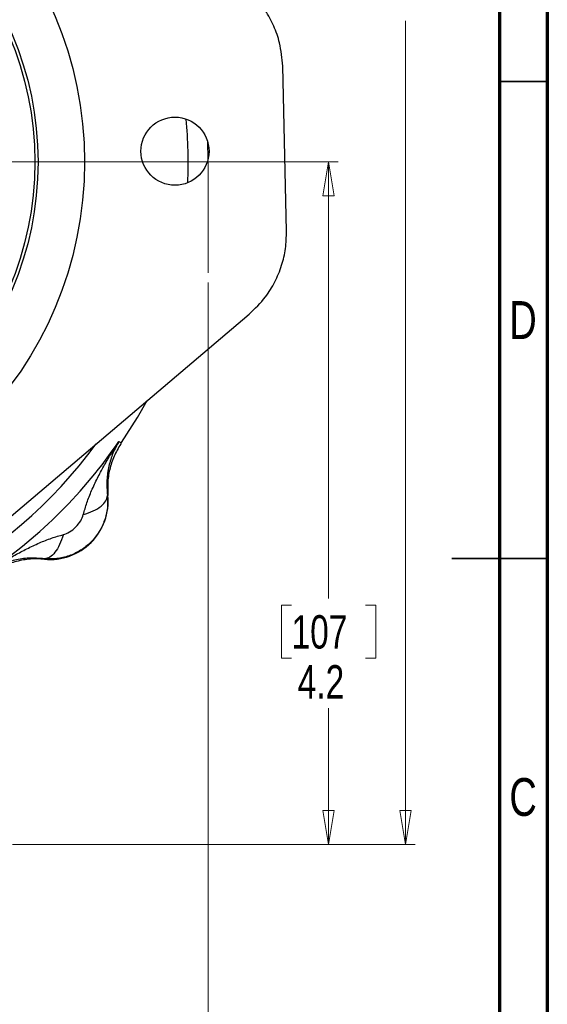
# Model space of a CAD drawing. Header units: inches. Extents: x 0.6 to 16.3, y 0.2 to 11.5.
# Tile 11 of 12: x 14.2 to 16.3, y 4 to 8.1. Entities that reach past the tile are written whole.
import ezdxf

# ---------------------------------------------------------------- set-up
doc = ezdxf.new("R2010")
doc.units = ezdxf.units.IN
doc.header["$MEASUREMENT"] = 0
doc.linetypes.add('CENTERX2', pattern=[0.8, 0.5, -0.1, 0.1, -0.1])
doc.styles.add('SLDTEXTSTYLE0', font='TXT', dxfattribs={"width": 0.75})
doc.dimstyles.new('SLDDIMSTYLE0', dxfattribs={"dimtxt": 0.137795, "dimasz": 0.14, "dimexe": 0, "dimexo": 0.0625, "dimgap": 0.034449, "dimtad": 0, "dimtih": 1, "dimtoh": 1, "dimdec": 1, "dimlfac": 1.5, "dimrnd": 1e-09, "dimzin": 12, "dimdsep": 46, "dimtxsty": 'SLDTEXTSTYLE0', "dimblk1": 'CLOSED', "dimblk2": 'CLOSED', "dimsah": 1, "dimcen": 0.09, "dimadec": 0, "dimazin": 3, "dimtfac": 1, "dimtdec": 1, "dimtofl": 0, "dimtmove": 0, "dimatfit": 3, "dimldrblk": 'CLOSED', "dimfxl": 0, "dimfrac": 2, "dimtolj": 1, "dimtzin": 12, "dimarcsym": 0})
doc.dimstyles.new('SLDDIMSTYLE1', dxfattribs={"dimtxt": 0.137795, "dimasz": 0.14, "dimexe": 0, "dimexo": 0.0625, "dimgap": 0.034449, "dimtad": 0, "dimdec": 1, "dimlfac": 1.5, "dimrnd": 1e-09, "dimzin": 12, "dimdsep": 46, "dimtxsty": 'SLDTEXTSTYLE0', "dimblk1": 'CLOSED', "dimblk2": 'CLOSED', "dimsah": 1, "dimcen": 0.09, "dimadec": 0, "dimazin": 3, "dimtfac": 1, "dimtdec": 1, "dimtofl": 0, "dimtmove": 0, "dimatfit": 3, "dimldrblk": 'CLOSED', "dimfxl": 0, "dimfrac": 2, "dimtolj": 1, "dimtzin": 12, "dimarcsym": 0})

# ---------------------------------------------------------------- blocks, each defined once
blk = doc.blocks.new('_Closed')
at = {"color": 0, "linetype": 'ByBlock', "lineweight": -2}
for p, q in [((-1, 0.166667), (0, 0)), ((-1, 0.166667), (-1, -0.166667)), ((0, 0), (-1, -0.166667)), ((0, 0), (-1, 0))]:
    blk.add_line(p, q, dxfattribs=at)
blk = doc.blocks.new('_D')
at = {"color": 7, "linetype": 'Continuous', "lineweight": 0}
for p, q in [((13.8092, 9.5359), (15.7927, 9.5359)), ((15.7533, 9.5359), (15.7533, 8.5187)), ((15.6006, 8.4907), (15.5586, 8.4907)), ((15.5586, 8.4907), (15.5586, 8.2719)), ((15.906, 8.4907), (15.948, 8.4907)), ((15.948, 8.4907), (15.948, 8.2719)), ((15.5586, 8.2719), (15.6006, 8.2719)), ((15.948, 8.2719), (15.906, 8.2719)), ((15.7533, 4.6662), (15.7533, 8.0658)), ((14.1304, 4.6662), (15.7927, 4.6662))]:
    blk.add_line(p, q, dxfattribs=at)
at = {"color": 7, "linetype": 'Continuous', "lineweight": 18, "xscale": 0.14, "yscale": 0.14}
for p, rotation in [((15.7533, 9.5359), 90.0000000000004), ((15.7533, 4.6662), 270.0000000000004)]:
    blk.add_blockref('_Closed', p, dxfattribs=dict(at, rotation=rotation))
at = {"color": 7, "linetype": 'Continuous', "lineweight": 18, "char_height": 0.1378, "attachment_point": 1, "style": 'SLDTEXTSTYLE0'}
for s, insert in [('186', (15.6006, 8.4496)), ('7.3', (15.626, 8.2434))]:
    blk.add_mtext(s, dxfattribs=dict(at, insert=insert))
blk = doc.blocks.new('_D_1')
at = {"color": 7, "linetype": 'Continuous', "lineweight": 0}
for p, q in [((14.9382, 6.9854), (14.9382, 3.1114)), ((12.0515, 4.9223), (12.0515, 3.1114)), ((13.1628, 3.3493), (13.1208, 3.3493)), ((13.1208, 3.3493), (13.1208, 3.1305)), ((13.4682, 3.3493), (13.5102, 3.3493)), ((13.5102, 3.3493), (13.5102, 3.1305)), ((12.0515, 3.1508), (13, 3.1508)), ((13.1208, 3.1305), (13.1628, 3.1305)), ((13.5102, 3.1305), (13.4682, 3.1305)), ((14.9382, 3.1508), (13.6311, 3.1508))]:
    blk.add_line(p, q, dxfattribs=at)
at = {"color": 7, "linetype": 'Continuous', "lineweight": 18, "xscale": 0.14, "yscale": 0.14, "rotation": 180.0000000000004}
blk.add_blockref('_Closed', (12.0515, 3.1508), dxfattribs=at)
at = {"color": 7, "linetype": 'Continuous', "lineweight": 18, "xscale": 0.14, "yscale": 0.14}
blk.add_blockref('_Closed', (14.9382, 3.1508), dxfattribs=at)
at = {"color": 7, "linetype": 'Continuous', "lineweight": 18, "char_height": 0.1378, "attachment_point": 1, "style": 'SLDTEXTSTYLE0'}
for s, insert in [('110', (13.1628, 3.3082)), ('4.3', (13.1882, 3.102))]:
    blk.add_mtext(s, dxfattribs=dict(at, insert=insert))
blk = doc.blocks.new('_D_6')
at = {"color": 7, "linetype": 'Continuous', "lineweight": 0}
for p, q in [((13.3232, 7.4826), (15.4745, 7.4826)), ((15.4351, 7.4826), (15.4351, 5.6813)), ((15.2824, 5.6533), (15.2404, 5.6533)), ((15.2404, 5.6533), (15.2404, 5.4346)), ((15.5878, 5.6533), (15.6298, 5.6533)), ((15.6298, 5.6533), (15.6298, 5.4346)), ((15.2404, 5.4346), (15.2824, 5.4346)), ((15.6298, 5.4346), (15.5878, 5.4346)), ((15.4351, 4.6662), (15.4351, 5.2284)), ((14.1304, 4.6662), (15.4745, 4.6662))]:
    blk.add_line(p, q, dxfattribs=at)
at = {"color": 7, "linetype": 'Continuous', "lineweight": 18, "xscale": 0.14, "yscale": 0.14}
for p, rotation in [((15.4351, 7.4826, -0.857), 90.0000000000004), ((15.4351, 4.6662, -0.857), 270.0000000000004)]:
    blk.add_blockref('_Closed', p, dxfattribs=dict(at, rotation=rotation))
at = {"color": 7, "linetype": 'Continuous', "lineweight": 18, "char_height": 0.1378, "attachment_point": 1, "style": 'SLDTEXTSTYLE0'}
for s, insert in [('107', (15.2824, 5.6122)), ('4.2', (15.3078, 5.406))]:
    blk.add_mtext(s, dxfattribs=dict(at, insert=insert))

msp = doc.modelspace()

# ---------------------------------------------------------------- linework, layer by layer
at = {"color": 7, "linetype": 'Continuous', "lineweight": 70}
for p, q in [((16.3386, 11.4961), (16.3386, 0.1969)), ((16.1417, 11.2992), (16.1417, 0.3937))]:
    msp.add_line(p, q, dxfattribs=at)
at = {"color": 7, "linetype": 'Continuous', "lineweight": 25}
for p, q in [((15.2616, 7.1974), (15.2458, 7.8778)), ((14.9381, 7.496), (14.9365, 7.5646)), ((14.124, 6.021), (15.1078, 6.8551)), ((14.5693, 6.3285), (14.5749, 6.3268)), ((14.5749, 6.3268), (14.5808, 6.325)), ((14.5222, 6.1058), (14.5243, 6.1057)), ((14.2617, 5.8431), (14.2616, 5.8452))]:
    msp.add_line(p, q, dxfattribs=at)
at = {"color": 7, "linetype": 'Continuous', "lineweight": 35}
for p, q in [((16.1417, 7.815), (16.3386, 7.815)), ((16.3386, 5.8465), (15.9449, 5.8465)), ((16.1417, 5.8465), (16.3386, 5.8465))]:
    msp.add_line(p, q, dxfattribs=at)
at = {"color": 7, "linetype": 'CENTERX2', "lineweight": 18}
msp.add_line((14.9382, 7.4826), (14.9382, 7.0248), dxfattribs=at)
at = {"color": 7, "linetype": 'Continuous', "lineweight": 25, "flags": 128}
msp.add_lwpolyline([(14.5808, 6.325), (14.647, 6.4286), (14.6869, 6.4982)], dxfattribs=at)
at = {"color": 7, "linetype": 'Continuous', "lineweight": 25}
for centre, radius in [((12.8848, 7.4826), 1.5428), ((12.8848, 7.4826), 1.3507), ((12.8848, 7.4826), 1.3373), ((14.801, 7.5271), 0.1406)]:
    msp.add_circle(centre, radius, dxfattribs=at)
at = {"color": 8, "linetype": 'Continuous', "lineweight": 25}
for start, end in [(357.506, 5.1581), (218.8368, 323.8273)]:
    msp.add_arc((12.8848, 7.4826), 1.9709, start, end, dxfattribs=at)
at = {"color": 7, "linetype": 'Continuous', "lineweight": 25}
for centre, radius, start, end in [((12.8848, 7.4826), 2.0419, 304.4163, 325.5837), ((14.2844, 6.083), 0.2409, 264.5811, 5.4189)]:
    msp.add_arc(centre, radius, start, end, dxfattribs=at)
for points, knots in [([(15.2458, 7.8778), (15.2429, 7.9104), (15.238, 7.9671), (15.2106, 8.0444), (15.1758, 8.1082), (15.1311, 8.166), (15.0947, 8.197), (15.0763, 8.2127)], [0, 0, 0, 0, 0.2519268, 0.4385737, 0.6306336, 0.8128079, 1, 1, 1, 1]), ([(15.1078, 6.8551), (15.1313, 6.8778), (15.1723, 6.9173), (15.2152, 6.9872), (15.2429, 7.0544), (15.2598, 7.1254), (15.261, 7.1732), (15.2616, 7.1974)], [0, 0, 0, 0, 0.251927, 0.438574, 0.630634, 0.812808, 1, 1, 1, 1]), ([(14.4226, 6.0272), (14.4272, 6.0436), (14.4367, 6.0775), (14.457, 6.1276), (14.4806, 6.1779), (14.5068, 6.227), (14.5361, 6.2772), (14.5576, 6.3104), (14.5693, 6.3285)], [0, 0, 0, 0, 0.148634, 0.307878, 0.478548, 0.643401, 0.80656, 1, 1, 1, 1]), ([(14.5693, 6.3285), (14.5606, 6.3128), (14.5434, 6.2817), (14.5272, 6.2285), (14.5178, 6.1714), (14.5207, 6.1274), (14.5222, 6.1058)], [0, 0, 0, 0, 0.257956, 0.513515, 0.761774, 1, 1, 1, 1]), ([(14.5808, 6.325), (14.5707, 6.3085), (14.5506, 6.2756), (14.5319, 6.2207), (14.5217, 6.1635), (14.5234, 6.125), (14.5243, 6.1057)], [0, 0, 0, 0, 0.250012, 0.500009, 0.750001, 1, 1, 1, 1]), ([(14.5222, 6.1058), (14.5228, 6.0887), (14.5242, 6.0543), (14.5118, 6.0029), (14.4889, 5.9547), (14.4552, 5.9123), (14.4128, 5.8785), (14.3645, 5.8556), (14.3132, 5.8432), (14.2787, 5.8446), (14.2616, 5.8452)], [0, 0, 0, 0, 0.122322, 0.246322, 0.37215, 0.499945, 0.627684, 0.753512, 0.877568, 1, 1, 1, 1]), ([(14.4226, 6.0272), (14.4369, 6.032), (14.4655, 6.0416), (14.4974, 6.0615), (14.5186, 6.0835), (14.521, 6.0984), (14.5222, 6.1058)], [0, 0, 0, 0, 0.2499965, 0.4999879, 0.7499923, 1, 1, 1, 1]), ([(14.3402, 5.9448), (14.3487, 5.948), (14.3674, 5.9549), (14.3919, 5.9756), (14.4125, 6), (14.4194, 6.0187), (14.4226, 6.0272)], [0, 0, 0, 0, 0.227293, 0.500056, 0.772829, 1, 1, 1, 1]), ([(14.0389, 5.7981), (14.0556, 5.8089), (14.0888, 5.8305), (14.139, 5.8598), (14.1895, 5.8868), (14.2398, 5.9104), (14.2899, 5.9307), (14.3238, 5.9402), (14.3402, 5.9448)], [0, 0, 0, 0, 0.178546, 0.356596, 0.521452, 0.692119, 0.851365, 1, 1, 1, 1]), ([(14.3402, 5.9448), (14.3354, 5.9305), (14.3258, 5.9019), (14.3059, 5.87), (14.2839, 5.8488), (14.269, 5.8464), (14.2616, 5.8452)], [0, 0, 0, 0, 0.2500076, 0.5000119, 0.7500034, 1, 1, 1, 1]), ([(14.2616, 5.8452), (14.24, 5.8467), (14.196, 5.8496), (14.1389, 5.8402), (14.0857, 5.824), (14.0546, 5.8068), (14.0389, 5.7981)], [0, 0, 0, 0, 0.238226, 0.486486, 0.742044, 1, 1, 1, 1]), ([(14.2617, 5.8431), (14.2424, 5.844), (14.2039, 5.8457), (14.1468, 5.8355), (14.0918, 5.8168), (14.0589, 5.7967), (14.0424, 5.7866)], [0, 0, 0, 0, 0.249999, 0.499991, 0.749987, 1, 1, 1, 1])]:
    msp.add_open_spline(points, degree=3, knots=knots, dxfattribs=at)

# ---------------------------------------------------------------- texts
at = {"color": 7, "linetype": 'Continuous', "lineweight": 0, "char_height": 0.1562, "attachment_point": 2, "style": 'SLDTEXTSTYLE0'}
for s, insert in [('D', (16.2383, 6.9084)), ('C', (16.2385, 4.9399))]:
    msp.add_mtext(s, dxfattribs=dict(at, insert=insert))

# ---------------------------------------------------------------- dimensions: what is measured, and where the dimension line sits
at = {"color": 7, "linetype": 'Continuous', "lineweight": 18}
for base, p1, picture, middle in [((15.7533, 4.6662), (13.7698, 9.5359), '_D', (15.7533, 8.2922)), ((15.4351, 4.6662), (13.2838, 7.4826), '_D_6', (15.4351, 5.4549))]:
    dim = msp.add_linear_dim(base=base, p1=p1, p2=(14.091, 4.6662), angle=90, dimstyle='SLDDIMSTYLE0', dxfattribs=at)
    dim.commit()
    dim.dimension.update_dxf_attribs({"geometry": picture, "text_midpoint": middle, "dimtype": 160})
dim = msp.add_linear_dim(base=(12.0515, 3.1508), p1=(14.9382, 7.0248), p2=(12.0515, 4.9617), dimstyle='SLDDIMSTYLE1', dxfattribs=at)
dim.commit()
dim.dimension.update_dxf_attribs({"geometry": '_D_1', "text_midpoint": (13.3155, 3.1508), "dimtype": 160})

doc.saveas('drawing.dxf')
